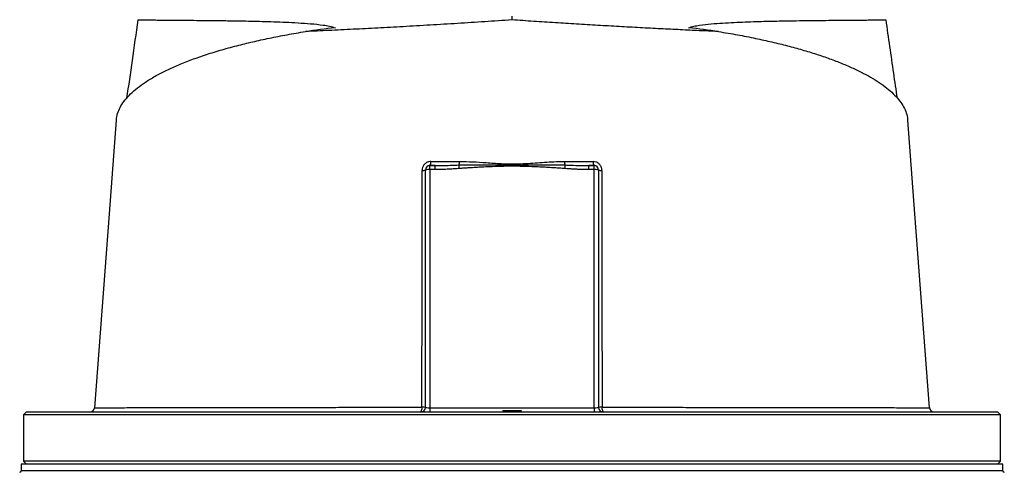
# Model space of a CAD drawing. Header units: millimetres. Extents: x 2079 to 3309, y 561 to 4041.
# Tile 6 of 8: x 2364 to 3024, y 3295 to 3598. Entities that reach past the tile are written whole.
import ezdxf

# ---------------------------------------------------------------- set-up
doc = ezdxf.new("R2010")
doc.units = ezdxf.units.MM

msp = doc.modelspace()

# ---------------------------------------------------------------- linework, layer by layer
at = {"color": 7, "linetype": 'Continuous', "lineweight": 25}
for p, q in [((2693.53, 3598.32), (2693.53, 3600.78)), ((2638.53, 3498.04), (2638.53, 3500.78)), ((2638.53, 3500.78), (2641.95, 3500.78)), ((2641.95, 3500.78), (2638.53, 3500.78)), ((2638.53, 3498.04), (2638.53, 3338.52)), ((2641.95, 3498.04), (2638.53, 3498.04)), ((2641.95, 3498.04), (2641.95, 3500.78)), ((2745.11, 3498.04), (2745.11, 3500.78)), ((2745.11, 3500.78), (2748.53, 3500.78)), ((2748.53, 3500.78), (2745.11, 3500.78)), ((2748.53, 3498.04), (2745.11, 3498.04)), ((2748.53, 3498.04), (2748.53, 3500.78)), ((2748.53, 3338.52), (2748.53, 3498.04)), ((2635.53, 3338.78), (2635.53, 3497.78)), ((2751.53, 3497.78), (2751.53, 3338.78)), ((2368.03, 3335.78), (2366.03, 3333.78)), ((2366.03, 3333.78), (2366.03, 3302.78)), ((3021.03, 3333.78), (2366.03, 3333.78)), ((2368.03, 3335.78), (3019.03, 3335.78)), ((2638.53, 3338.52), (2748.53, 3338.52)), ((2638.53, 3338.52), (2638.53, 3335.78)), ((2687.48, 3336.78), (2687.53, 3335.78)), ((2687.48, 3336.78), (2693.53, 3336.78)), ((2693.53, 3336.78), (2693.53, 3335.78)), ((2693.53, 3336.78), (2699.57, 3336.78)), ((2699.57, 3336.78), (2699.53, 3335.78)), ((2748.53, 3338.52), (2748.53, 3335.78)), ((2973.2, 3338.56), (2973.21, 3338.56)), ((3021.03, 3333.78), (3019.03, 3335.78)), ((3021.03, 3302.78), (3021.03, 3333.78)), ((2364.53, 3300.78), (2364.53, 3296.28)), ((2693.53, 3300.78), (2364.53, 3300.78)), ((2366.03, 3302.78), (2368.03, 3300.78)), ((3021.03, 3302.78), (2366.03, 3302.78)), ((3022.53, 3300.78), (2693.53, 3300.78)), ((3019.03, 3300.78), (3021.03, 3302.78)), ((3022.53, 3296.28), (3022.53, 3300.78))]:
    msp.add_line(p, q, dxfattribs=at)
at = {"color": 1, "linetype": 'Continuous', "lineweight": 25}
for p, q in [((2693.53, 3296.28), (2364.53, 3296.28)), ((3022.53, 3296.28), (2693.53, 3296.28))]:
    msp.add_line(p, q, dxfattribs=at)
at = {"color": 7, "linetype": 'Continuous', "lineweight": 25, "flags": 128}
for points in [[(2428.27, 3531.14), (2423.54, 3468.42), (2413.74, 3338.56)], [(2973.32, 3338.56), (2963.52, 3468.42), (2958.78, 3531.14)]]:
    msp.add_lwpolyline(points, dxfattribs=at)
at = {"color": 7, "linetype": 'Continuous', "lineweight": 25}
for centre, radius, start, end in [((2638.53, 3497.78), 3, 90, 180), ((2637.78, 3489.23), 8.84, 85.17623, 104.78887), ((2635.64, 3502.89), 3.58, 323.88481, 9.43367), ((2646.85, 3503.36), 11.44, 348.7865, 0.5472), ((2428.43, 3480.88), 230.53, 4.44649, 5.04045), ((2740.2, 3503.36), 11.44, 179.4528, 191.2135), ((2958.62, 3480.88), 230.53, 174.95955, 175.55351), ((2751.42, 3502.89), 3.58, 170.56633, 216.11519), ((2748.53, 3497.78), 3, 0, 90), ((2749.27, 3489.23), 8.84, 75.21113, 94.82377), ((2633.71, 3502.92), 5.45, 265.00474, 289.49246), ((2753.34, 3502.92), 5.45, 250.50754, 274.99526), ((2410.74, 3338.78), 3, 270.01548, 356.01545), ((2629.11, 3338.11), 4.13, 325.74269, 10.43474), ((2632.53, 3338.78), 3, 270, 0), ((2633.68, 3317.85), 21.01, 84.96083, 91.38036), ((2753.37, 3317.85), 21.01, 88.61964, 95.03917), ((2754.53, 3338.78), 3, 180, 270), ((2757.94, 3338.11), 4.13, 169.56526, 214.25731), ((2976.31, 3338.78), 3, 183.78993, 269.90176), ((2363.53, 3296.28), 1, 270, 0), ((3023.53, 3296.28), 1, 180, 270)]:
    msp.add_arc(centre, radius, start, end, dxfattribs=at)
for centre, major_axis, ratio, start_param, end_param in [((2708.11, 3504.06), (346.57, 0), 0.278119, 1.964434, 2.028043), ((2678.95, 3504.06), (346.57, 0), 0.278119, 1.11355, 1.177159), ((2638.53, 3338.78), (3, 0), 0.087156, 3.141593, 4.712389), ((2748.53, 3338.78), (3, 0), 0.087156, 4.712389, 6.283185)]:
    msp.add_ellipse(centre, major_axis=major_axis, ratio=ratio, start_param=start_param, end_param=end_param, dxfattribs=at)
for points, knots in [([(2442.77, 3598.45), (2441.47, 3589.32), (2438.97, 3571.79), (2436.43, 3554.25), (2435.21, 3545.85)], [0, 0, 0, 0, 0.520783, 1, 1, 1, 1]), ([(2442.81, 3598.45), (2442.8, 3598.45), (2442.66, 3598.44), (2443.19, 3598.42), (2444.46, 3598.39), (2446.6, 3598.36), (2449.56, 3598.32), (2453.37, 3598.29), (2458.04, 3598.25), (2463.47, 3598.2), (2469.63, 3598.15), (2476.47, 3598.09), (2484.08, 3598.02), (2492.47, 3597.94), (2501.62, 3597.83), (2510.43, 3597.7), (2518.66, 3597.54), (2526.13, 3597.37), (2533.87, 3597.14), (2541.88, 3596.83), (2550.12, 3596.41), (2558.56, 3595.84), (2565.64, 3595.1), (2571.25, 3594.21), (2573.87, 3593.45), (2575.18, 3593.07)], [0, 0, 0, 0, 0.005186, 0.058945, 0.111229, 0.163552, 0.215836, 0.269628, 0.323465, 0.377258, 0.429699, 0.482181, 0.534623, 0.588534, 0.642488, 0.696402, 0.733986, 0.771571, 0.80934, 0.84711, 0.885212, 0.923346, 0.961555, 0.980731, 1, 1, 1, 1]), ([(2693.53, 3598.32), (2687.43, 3597.91), (2675.25, 3597.1), (2656.91, 3595.93), (2638.62, 3594.82), (2620.76, 3593.8), (2603.55, 3592.86), (2586.94, 3592.01), (2570.68, 3591.23), (2560.3, 3590.77), (2555.1, 3590.54)], [0, 0, 0, 0, 0.12552, 0.25104, 0.379214, 0.507389, 0.629316, 0.751243, 0.875621, 1, 1, 1, 1]), ([(2831.95, 3590.54), (2831.78, 3590.55), (2827.54, 3590.73), (2819.1, 3591.11), (2806.33, 3591.71), (2793.09, 3592.37), (2779.4, 3593.08), (2765.31, 3593.85), (2751.11, 3594.67), (2736.85, 3595.52), (2722.54, 3596.42), (2708.08, 3597.35), (2698.38, 3598), (2693.53, 3598.32)], [0, 0, 0, 0, 0.004302, 0.102556, 0.200887, 0.299141, 0.400327, 0.501599, 0.602786, 0.701453, 0.80012, 0.90006, 1, 1, 1, 1]), ([(2811.88, 3593.07), (2813.06, 3593.42), (2815.44, 3594.12), (2820.54, 3594.98), (2827, 3595.73), (2837.36, 3596.46), (2849.97, 3597.05), (2864.33, 3597.47), (2876.35, 3597.69), (2886.25, 3597.84), (2894.29, 3597.93), (2902.29, 3598.02), (2910.08, 3598.09), (2917.5, 3598.15), (2924.14, 3598.21), (2929.93, 3598.25), (2934.82, 3598.3), (2938.59, 3598.34), (2941.36, 3598.37), (2943.17, 3598.4), (2944.17, 3598.43), (2944.18, 3598.44), (2944.19, 3598.45)], [0, 0, 0, 0, 0.017468, 0.035065, 0.069973, 0.104891, 0.174901, 0.244836, 0.314763, 0.362267, 0.409798, 0.457301, 0.514002, 0.570754, 0.627454, 0.686074, 0.74475, 0.80337, 0.856096, 0.908863, 0.961589, 1, 1, 1, 1]), ([(2951.84, 3545.83), (2951.03, 3551.44), (2948.49, 3568.99), (2945.98, 3586.53), (2944.28, 3598.46)], [0, 0, 0, 0, 0.319571, 1, 1, 1, 1]), ([(2428.37, 3531.14), (2428.38, 3531.57), (2428.4, 3533.43), (2429.38, 3536.64), (2431.28, 3540.75), (2434.08, 3544.77), (2437.73, 3548.78), (2442.3, 3552.77), (2447.78, 3556.73), (2454.07, 3560.56), (2461.15, 3564.28), (2468.98, 3567.85), (2477.68, 3571.35), (2487.27, 3574.73), (2497.74, 3578), (2508.57, 3580.98), (2519.63, 3583.69), (2530.88, 3586.14), (2542.66, 3588.45), (2550.95, 3589.84), (2555.1, 3590.54)], [0, 0, 0, 0, 0.018575, 0.078777, 0.136481, 0.194229, 0.251933, 0.311283, 0.37068, 0.430029, 0.488119, 0.546255, 0.604342, 0.66429, 0.724292, 0.784236, 0.837833, 0.891429, 0.945714, 1, 1, 1, 1]), ([(2831.95, 3590.54), (2836.21, 3589.83), (2844.74, 3588.39), (2856.65, 3586.04), (2867.84, 3583.59), (2878.25, 3581.03), (2888.21, 3578.3), (2897.66, 3575.42), (2906.56, 3572.37), (2914.82, 3569.2), (2922.4, 3565.92), (2929.31, 3562.55), (2935.57, 3559.05), (2941.15, 3555.44), (2946.03, 3551.72), (2950.19, 3547.91), (2953.58, 3544), (2956.19, 3540.01), (2957.9, 3535.95), (2958.74, 3532.99), (2958.72, 3531.37), (2958.72, 3531.14)], [0, 0, 0, 0, 0.055751, 0.111697, 0.164218, 0.216779, 0.269301, 0.323269, 0.377279, 0.431249, 0.485279, 0.539349, 0.593381, 0.648813, 0.704285, 0.759718, 0.816908, 0.87414, 0.93133, 0.990123, 1, 1, 1, 1]), ([(2639.17, 3503.47), (2638.65, 3503.43), (2637.49, 3503.35), (2635.81, 3502.55), (2634.38, 3501.2), (2633.42, 3499.45), (2633.3, 3498.14), (2633.23, 3497.49)], [0, 0, 0, 0, 0.16818, 0.377581, 0.58425, 0.791946, 1, 1, 1, 1]), ([(2639.17, 3503.47), (2641.45, 3503.47), (2647.79, 3503.47), (2654.19, 3503.47), (2658.29, 3503.47)], [0, 0, 0, 0, 0.361067, 1, 1, 1, 1]), ([(2641.95, 3500.78), (2643.36, 3500.79), (2648.73, 3500.81), (2654.11, 3501), (2658.07, 3501.14)], [0, 0, 0, 0, 0.264216, 1, 1, 1, 1]), ([(2658.27, 3498.76), (2657.7, 3498.71), (2656.57, 3498.63), (2654.9, 3498.51), (2653.27, 3498.41), (2651.68, 3498.32), (2649.92, 3498.23), (2648, 3498.15), (2645.93, 3498.09), (2643.92, 3498.05), (2642.6, 3498.05), (2641.95, 3498.04)], [0, 0, 0, 0, 0.104816, 0.207215, 0.307202, 0.40478, 0.499954, 0.630563, 0.75743, 0.88057, 1, 1, 1, 1]), ([(2658.07, 3501.14), (2660.06, 3501.2), (2667.93, 3501.43), (2680.68, 3501.23), (2696.89, 3501), (2712.67, 3501.43), (2723.55, 3501.24), (2728.99, 3501.14)], [0, 0, 0, 0, 0.084539, 0.33327, 0.539344, 0.769711, 1, 1, 1, 1]), ([(2728.79, 3498.76), (2728.26, 3498.8), (2727.16, 3498.88), (2725.48, 3499), (2723.72, 3499.12), (2721.88, 3499.23), (2719.19, 3499.39), (2715.61, 3499.59), (2709.73, 3499.87), (2703.81, 3500.11), (2697.93, 3500.27), (2693.52, 3500.32), (2689.1, 3500.27), (2683.22, 3500.11), (2677.31, 3499.87), (2671.44, 3499.59), (2667.45, 3499.37), (2663.98, 3499.16), (2661.05, 3498.97), (2659.17, 3498.83), (2658.27, 3498.76)], [0, 0, 0, 0, 0.0227193, 0.0465822, 0.0715889, 0.0977401, 0.125036, 0.1861135, 0.2500708, 0.3750917, 0.4376039, 0.5001315, 0.5626384, 0.6251202, 0.7500662, 0.8139817, 0.8750165, 0.9198539, 0.9615144, 1, 1, 1, 1]), ([(2658.29, 3503.47), (2661.27, 3503.42), (2667.25, 3503.32), (2676.61, 3502.72), (2686.35, 3501.98), (2697.32, 3501.72), (2709.04, 3502.57), (2719.78, 3503.35), (2726.35, 3503.44), (2728.77, 3503.47)], [0, 0, 0, 0, 0.127696, 0.255421, 0.39886, 0.542133, 0.719376, 0.896664, 1, 1, 1, 1]), ([(2728.77, 3503.47), (2731.97, 3503.47), (2738.37, 3503.47), (2744.72, 3503.47), (2747.89, 3503.47)], [0, 0, 0, 0, 0.499638, 1, 1, 1, 1]), ([(2745.11, 3498.04), (2744.74, 3498.04), (2743.99, 3498.05), (2742.87, 3498.06), (2741.72, 3498.08), (2740.55, 3498.11), (2739.37, 3498.14), (2738.16, 3498.19), (2736.48, 3498.26), (2734.29, 3498.37), (2731.58, 3498.55), (2729.73, 3498.69), (2728.79, 3498.76)], [0, 0, 0, 0, 0.067781, 0.136771, 0.206972, 0.278388, 0.351022, 0.424878, 0.499957, 0.659943, 0.826617, 1, 1, 1, 1]), ([(2728.99, 3501.14), (2730.42, 3501.08), (2735.79, 3500.88), (2741.17, 3500.82), (2745.11, 3500.78)], [0, 0, 0, 0, 0.26599, 1, 1, 1, 1]), ([(2753.82, 3497.49), (2753.79, 3497.93), (2753.72, 3499.02), (2753.03, 3500.69), (2751.69, 3502.23), (2749.9, 3503.28), (2748.56, 3503.41), (2747.89, 3503.47)], [0, 0, 0, 0, 0.13951, 0.349195, 0.563814, 0.782196, 1, 1, 1, 1]), ([(2633.18, 3338.86), (2633.18, 3352.13), (2633.2, 3378.69), (2633.22, 3415.71), (2633.23, 3447.37), (2633.23, 3473.69), (2633.23, 3489.56), (2633.23, 3497.49)], [0, 0, 0, 0, 0.25073, 0.501713, 0.699012, 0.849478, 1, 1, 1, 1]), ([(2753.82, 3497.49), (2753.82, 3484.36), (2753.82, 3458.08), (2753.83, 3421.14), (2753.85, 3389.38), (2753.86, 3362.81), (2753.87, 3346.84), (2753.88, 3338.86)], [0, 0, 0, 0, 0.249017, 0.498277, 0.698399, 0.849173, 1, 1, 1, 1])]:
    msp.add_open_spline(points, degree=3, knots=knots, dxfattribs=at)
at = {"color": 1, "linetype": 'Continuous', "lineweight": 25}
for points, knots in [([(2413.83, 3338.56), (2413.81, 3338.56), (2413.75, 3338.56), (2414.45, 3338.56), (2415.95, 3338.56), (2418.33, 3338.56), (2421.6, 3338.56), (2425.74, 3338.56), (2430.78, 3338.57), (2436.72, 3338.58), (2443.43, 3338.59), (2450.87, 3338.6), (2458.98, 3338.61), (2467.9, 3338.62), (2477.63, 3338.64), (2488.14, 3338.66), (2499.23, 3338.68), (2510.82, 3338.7), (2522.86, 3338.72), (2535.55, 3338.74), (2548.87, 3338.76), (2562.79, 3338.78), (2575.84, 3338.8), (2587.86, 3338.81), (2600.68, 3338.83), (2615.74, 3338.84), (2627.36, 3338.85), (2633.18, 3338.86)], [0, 0, 0, 0, 0.0175687, 0.0562693, 0.09497, 0.1359651, 0.1769919, 0.2179872, 0.2601743, 0.3023958, 0.3445829, 0.3855774, 0.4266033, 0.4675975, 0.5097817, 0.5520001, 0.5941841, 0.6351848, 0.6762171, 0.7172177, 0.7594113, 0.8016394, 0.843833, 0.8745861, 0.9053929, 0.9525994, 1, 1, 1, 1]), ([(2753.88, 3338.86), (2757.38, 3338.85), (2764.4, 3338.85), (2774.9, 3338.84), (2785.38, 3338.83), (2797.17, 3338.81), (2810.09, 3338.8), (2823.98, 3338.78), (2837.61, 3338.76), (2850.9, 3338.74), (2863.81, 3338.72), (2875.82, 3338.7), (2886.93, 3338.68), (2897.23, 3338.66), (2907, 3338.64), (2916.38, 3338.63), (2925.29, 3338.61), (2933.64, 3338.6), (2941.32, 3338.59), (2948.29, 3338.58), (2954.5, 3338.57), (2959.81, 3338.57), (2964.22, 3338.56), (2967.76, 3338.56), (2970.49, 3338.56), (2972.32, 3338.56), (2973.26, 3338.56), (2973.22, 3338.56), (2973.2, 3338.56)], [0, 0, 0, 0, 0.028514, 0.05707, 0.086421, 0.115817, 0.156681, 0.197576, 0.23844, 0.280486, 0.322566, 0.364613, 0.40304, 0.441466, 0.480316, 0.519166, 0.560174, 0.601213, 0.642221, 0.684421, 0.726654, 0.768854, 0.809862, 0.850901, 0.891909, 0.93411, 0.976345, 1, 1, 1, 1])]:
    msp.add_open_spline(points, degree=3, knots=knots, dxfattribs=at)

doc.saveas('drawing.dxf')
